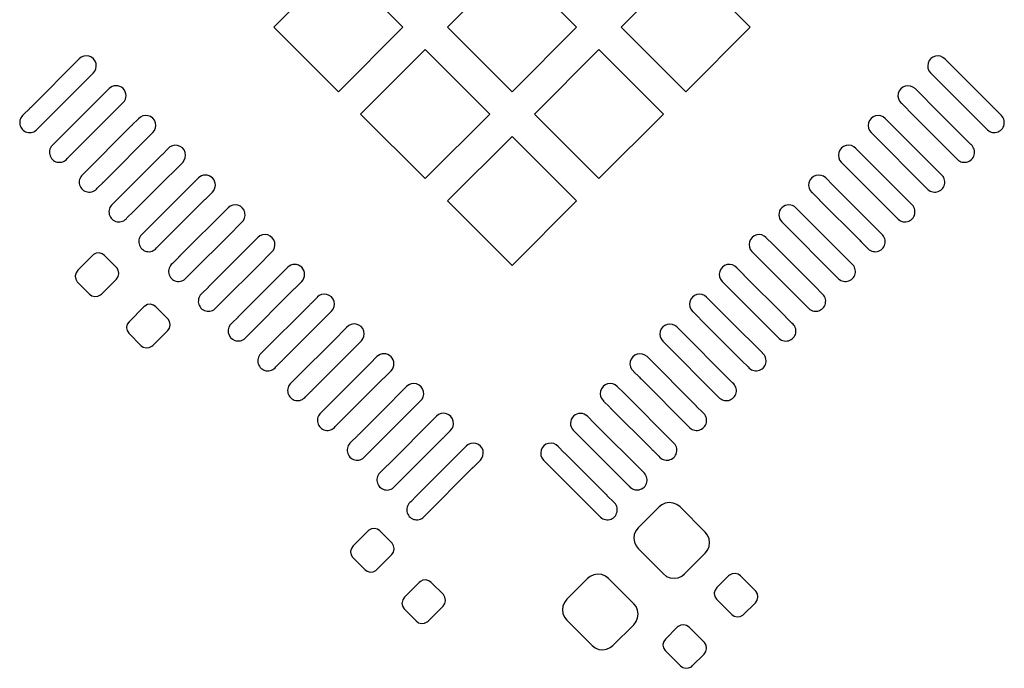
# Model space of a CAD drawing. Extents: x -27.1 to 63, y -62.3 to 29.6.
# Tile 9 of 12: x 11.8 to 21.1, y 0.8 to 7. Entities that reach past the tile are written whole.
import ezdxf

# ---------------------------------------------------------------- set-up
doc = ezdxf.new("R2010")
doc.units = 0
doc.header["$MEASUREMENT"] = 0
doc.layers.get('0').update_dxf_attribs({"linetype": 'CONTINUOUS'})

msp = doc.modelspace()

# ---------------------------------------------------------------- linework, layer by layer
for points in [[(14.786, 7.497), (14.173, 6.885), (14.173, 6.885), (14.786, 6.272), (14.786, 6.272), (15.399, 6.885), (15.399, 6.885), (14.786, 7.497)], [(16.436, 7.497), (15.822999, 6.885), (15.822999, 6.885), (16.436, 6.272), (16.436, 6.272), (17.049, 6.885), (17.049, 6.885), (16.436, 7.497)], [(18.086, 7.497), (17.472999, 6.885), (17.472999, 6.885), (18.086, 6.272), (18.086, 6.272), (18.699, 6.885), (18.699, 6.885), (18.086, 7.497)], [(15.611, 6.673), (14.998, 6.06), (14.998, 6.06), (15.611, 5.447), (15.611, 5.447), (16.224, 6.06), (16.224, 6.06), (15.611, 6.673)], [(17.261, 6.673), (16.648, 6.06), (16.648, 6.06), (17.261, 5.447), (17.261, 5.447), (17.874, 6.06), (17.874, 6.06), (17.261, 6.673)], [(16.436, 5.848), (15.822999, 5.235), (15.822999, 5.235), (16.436, 4.622), (16.436, 4.622), (17.049, 5.235), (17.049, 5.235), (16.436, 5.848)], [(12.514, 4.741), (12.486, 4.738), (12.486, 4.738), (12.46, 4.725), (12.46, 4.725), (12.451, 4.717), (12.451, 4.717), (12.31, 4.576), (12.31, 4.576), (12.294, 4.553), (12.294, 4.553), (12.286, 4.525), (12.286, 4.525), (12.286, 4.519), (12.286, 4.519), (12.291, 4.491), (12.291, 4.491), (12.306, 4.467), (12.306, 4.467), (12.422, 4.351), (12.422, 4.351), (12.445, 4.334), (12.445, 4.334), (12.472, 4.327), (12.472, 4.327), (12.5, 4.33), (12.5, 4.33), (12.526, 4.343), (12.526, 4.343), (12.535, 4.35), (12.535, 4.35), (12.677, 4.493), (12.677, 4.493), (12.693, 4.516), (12.693, 4.516), (12.7, 4.543), (12.7, 4.543), (12.7, 4.549), (12.7, 4.549), (12.695, 4.577), (12.695, 4.577), (12.68, 4.601), (12.68, 4.601), (12.676, 4.606), (12.676, 4.606), (12.565, 4.717), (12.565, 4.717), (12.541, 4.734), (12.541, 4.734), (12.514, 4.741)], [(13.002, 4.253), (12.973999, 4.25), (12.973999, 4.25), (12.947999, 4.237), (12.947999, 4.237), (12.938999, 4.229), (12.938999, 4.229), (12.798, 4.088), (12.798, 4.088), (12.781, 4.065), (12.781, 4.065), (12.774, 4.037), (12.774, 4.037), (12.774, 4.031), (12.774, 4.031), (12.779, 4.003), (12.779, 4.003), (12.794, 3.979), (12.794, 3.979), (12.798, 3.975), (12.798, 3.975), (12.909, 3.863), (12.909, 3.863), (12.933, 3.847), (12.933, 3.847), (12.96, 3.839), (12.96, 3.839), (12.988, 3.842), (12.988, 3.842), (13.014, 3.855), (13.014, 3.855), (13.022, 3.863), (13.022, 3.863), (13.165, 4.005), (13.165, 4.005), (13.181, 4.028), (13.181, 4.028), (13.187999, 4.055), (13.187999, 4.055), (13.187999, 4.061), (13.187999, 4.061), (13.182999, 4.089), (13.182999, 4.089), (13.167999, 4.113), (13.167999, 4.113), (13.164, 4.118), (13.164, 4.118), (13.052, 4.229), (13.052, 4.229), (13.029, 4.246), (13.029, 4.246), (13.002, 4.253)], [(17.929, 2.37), (17.892, 2.365), (17.892, 2.365), (17.858, 2.349), (17.858, 2.349), (17.833, 2.329), (17.833, 2.329), (17.635001, 2.132), (17.635001, 2.132), (17.612, 2.102), (17.612, 2.102), (17.597999, 2.067), (17.597999, 2.067), (17.594, 2.032), (17.594, 2.032), (17.599, 1.995), (17.599, 1.995), (17.613999, 1.96), (17.613999, 1.96), (17.635001, 1.933), (17.635001, 1.933), (17.875001, 1.693), (17.875001, 1.693), (17.905, 1.67), (17.905, 1.67), (17.94, 1.656), (17.94, 1.656), (17.977, 1.652), (17.977, 1.652), (18.014, 1.657), (18.014, 1.657), (18.049, 1.673), (18.049, 1.673), (18.074, 1.693), (18.074, 1.693), (18.271, 1.89), (18.271, 1.89), (18.293999, 1.92), (18.293999, 1.92), (18.308, 1.955), (18.308, 1.955), (18.313, 1.99), (18.313, 1.99), (18.308, 2.027), (18.308, 2.027), (18.293, 2.062), (18.293, 2.062), (18.271, 2.089), (18.271, 2.089), (18.032, 2.329), (18.032, 2.329), (18.002, 2.352), (18.002, 2.352), (17.967001, 2.366), (17.967001, 2.366), (17.929, 2.37)], [(15.13, 2.124), (15.102, 2.121), (15.102, 2.121), (15.077, 2.109), (15.077, 2.109), (15.068, 2.101), (15.068, 2.101), (14.926, 1.96), (14.926, 1.96), (14.91, 1.936), (14.91, 1.936), (14.902999, 1.909), (14.902999, 1.909), (14.902001, 1.903), (14.902001, 1.903), (14.908, 1.875), (14.908, 1.875), (14.922, 1.851), (14.922, 1.851), (14.926, 1.846), (14.926, 1.846), (15.038, 1.734), (15.038, 1.734), (15.061, 1.718), (15.061, 1.718), (15.088, 1.711), (15.088, 1.711), (15.117, 1.714), (15.117, 1.714), (15.142001, 1.727), (15.142001, 1.727), (15.151, 1.734), (15.151, 1.734), (15.293, 1.876), (15.293, 1.876), (15.309, 1.9), (15.309, 1.9), (15.316, 1.927), (15.316, 1.927), (15.316, 1.933), (15.316, 1.933), (15.311, 1.96), (15.311, 1.96), (15.297001, 1.985), (15.297001, 1.985), (15.181, 2.101), (15.181, 2.101), (15.158, 2.117), (15.158, 2.117), (15.13, 2.124)], [(17.251, 1.691), (17.213, 1.686), (17.213, 1.686), (17.178999, 1.67), (17.178999, 1.67), (17.154, 1.65), (17.154, 1.65), (16.957, 1.453), (16.957, 1.453), (16.934, 1.423), (16.934, 1.423), (16.919, 1.388), (16.919, 1.388), (16.914999, 1.353), (16.914999, 1.353), (16.92, 1.316), (16.92, 1.316), (16.935, 1.281), (16.935, 1.281), (16.957, 1.254), (16.957, 1.254), (17.196, 1.014), (17.196, 1.014), (17.226, 0.991), (17.226, 0.991), (17.261, 0.977), (17.261, 0.977), (17.298, 0.973), (17.298, 0.973), (17.335, 0.979), (17.335, 0.979), (17.37, 0.994), (17.37, 0.994), (17.394999, 1.014), (17.394999, 1.014), (17.592, 1.211), (17.592, 1.211), (17.615, 1.241), (17.615, 1.241), (17.628999, 1.276), (17.628999, 1.276), (17.634, 1.311), (17.634, 1.311), (17.628999, 1.348), (17.628999, 1.348), (17.613999, 1.383), (17.613999, 1.383), (17.592, 1.41), (17.592, 1.41), (17.353, 1.65), (17.353, 1.65), (17.323, 1.673), (17.323, 1.673), (17.287999, 1.687), (17.287999, 1.687), (17.251, 1.691)], [(18.556001, 1.698), (18.527, 1.695), (18.527, 1.695), (18.502001, 1.682), (18.502001, 1.682), (18.493, 1.674), (18.493, 1.674), (18.382, 1.563), (18.382, 1.563), (18.365, 1.54), (18.365, 1.54), (18.357999, 1.512), (18.357999, 1.512), (18.357999, 1.506), (18.357999, 1.506), (18.363, 1.478), (18.363, 1.478), (18.378, 1.454), (18.378, 1.454), (18.381, 1.45), (18.381, 1.45), (18.523, 1.308), (18.523, 1.308), (18.547001, 1.291), (18.547001, 1.291), (18.573999, 1.285), (18.573999, 1.285), (18.602001, 1.288), (18.602001, 1.288), (18.627999, 1.3), (18.627999, 1.3), (18.748, 1.42), (18.748, 1.42), (18.765001, 1.443), (18.765001, 1.443), (18.772001, 1.471), (18.772001, 1.471), (18.772001, 1.476), (18.772001, 1.476), (18.767, 1.504), (18.767, 1.504), (18.752, 1.529), (18.752, 1.529), (18.606, 1.675), (18.606, 1.675), (18.582999, 1.691), (18.582999, 1.691), (18.556001, 1.698)], [(15.618, 1.636), (15.59, 1.634), (15.59, 1.634), (15.565, 1.621), (15.565, 1.621), (15.555, 1.613), (15.555, 1.613), (15.413999, 1.472), (15.413999, 1.472), (15.398, 1.448), (15.398, 1.448), (15.391, 1.421), (15.391, 1.421), (15.39, 1.415), (15.39, 1.415), (15.395, 1.387), (15.395, 1.387), (15.41, 1.363), (15.41, 1.363), (15.413999, 1.358), (15.413999, 1.358), (15.526001, 1.247), (15.526001, 1.247), (15.549, 1.23), (15.549, 1.23), (15.576, 1.223), (15.576, 1.223), (15.605, 1.226), (15.605, 1.226), (15.629999, 1.239), (15.629999, 1.239), (15.639, 1.246), (15.639, 1.246), (15.781, 1.388), (15.781, 1.388), (15.797001, 1.412), (15.797001, 1.412), (15.804, 1.439), (15.804, 1.439), (15.804, 1.445), (15.804, 1.445), (15.799001, 1.473), (15.799001, 1.473), (15.784999, 1.497), (15.784999, 1.497), (15.668999, 1.613), (15.668999, 1.613), (15.646, 1.629), (15.646, 1.629), (15.618, 1.636)], [(18.068, 1.21), (18.04, 1.207), (18.04, 1.207), (18.014, 1.194), (18.014, 1.194), (18.006001, 1.187), (18.006001, 1.187), (17.894, 1.075), (17.894, 1.075), (17.877, 1.052), (17.877, 1.052), (17.87, 1.024), (17.87, 1.024), (17.87, 1.018), (17.87, 1.018), (17.875001, 0.99), (17.875001, 0.99), (17.890001, 0.966), (17.890001, 0.966), (17.892999, 0.962), (17.892999, 0.962), (18.036001, 0.82), (18.036001, 0.82), (18.059, 0.804), (18.059, 0.804), (18.086, 0.797), (18.086, 0.797), (18.114, 0.8), (18.114, 0.8), (18.139999, 0.812), (18.139999, 0.812), (18.147999, 0.82), (18.147999, 0.82), (18.261001, 0.932), (18.261001, 0.932), (18.277001, 0.955), (18.277001, 0.955), (18.284, 0.983), (18.284, 0.983), (18.284, 0.988), (18.284, 0.988), (18.278999, 1.016), (18.278999, 1.016), (18.263999, 1.041), (18.263999, 1.041), (18.261001, 1.045), (18.261001, 1.045), (18.117999, 1.187), (18.117999, 1.187), (18.095, 1.203), (18.095, 1.203), (18.068, 1.21)]]:
    msp.add_lwpolyline(points)
for points in [[(12.456, 6.447, 1.019796), (12.324, 6.584), (12.324, 6.584), (11.862999, 6.123), (11.862999, 6.123, 0.044591), (11.851, 6.111), (11.851, 6.111), (11.851, 6.11), (11.851, 6.11), (11.796001, 6.055), (11.796001, 6.055, 1.093542), (11.923999, 5.915), (11.923999, 5.915), (11.925, 5.916), (11.925, 5.916), (12.384, 6.376), (12.384, 6.376), (12.386, 6.377), (12.386, 6.377, 0.039051), (12.396, 6.388), (12.396, 6.388), (12.454, 6.446), (12.454, 6.446), (12.456, 6.447)], [(20.55, 6.582, 1.008013), (20.412, 6.451), (20.412, 6.451), (20.945, 5.918), (20.945, 5.918, 1.106265), (21.077, 6.054), (21.077, 6.054), (21.017, 6.114), (21.017, 6.114), (21.017, 6.115), (21.017, 6.115, 0.039067), (21.005999, 6.125), (21.005999, 6.125), (20.621001, 6.51), (20.621001, 6.51), (20.621001, 6.511), (20.621001, 6.511, 0.039071), (20.61, 6.521), (20.61, 6.521), (20.55, 6.581), (20.55, 6.581), (20.55, 6.582)], [(12.742, 6.168, 0.993806), (12.607, 6.301), (12.607, 6.301), (12.076, 5.77), (12.076, 5.77, 1.109615), (12.211, 5.637), (12.211, 5.637), (12.742, 6.168)], [(20.265, 6.301, 1.023123), (20.132999, 6.164), (20.132999, 6.164), (20.135, 6.163), (20.135, 6.163), (20.192999, 6.105), (20.192999, 6.105, 0.027931), (20.199999, 6.097), (20.199999, 6.097), (20.593, 5.704), (20.593, 5.704, 0.02598), (20.6, 5.697), (20.6, 5.697), (20.602002, 5.696), (20.602002, 5.696), (20.658999, 5.639), (20.658999, 5.639, 1.114457), (20.797, 5.769), (20.797, 5.769), (20.795999, 5.77), (20.795999, 5.77), (20.498, 6.067), (20.498, 6.067), (20.498, 6.068), (20.498, 6.068), (20.265, 6.301)], [(13.023999, 5.884, 1.027396), (12.886, 6.015), (12.886, 6.015), (12.886, 6.014), (12.886, 6.014), (12.828, 5.956), (12.828, 5.956, 0.03164), (12.818999, 5.948), (12.818999, 5.948), (12.355, 5.484), (12.355, 5.484, 1.101617), (12.496, 5.357), (12.496, 5.357), (12.55, 5.411), (12.55, 5.411), (12.552, 5.412), (12.552, 5.412, 0.040871), (12.563, 5.423), (12.563, 5.423), (13.023999, 5.884)], [(19.982001, 6.018, 1.004332), (19.848, 5.884), (19.848, 5.884), (20.377999, 5.354), (20.377999, 5.354, 1.106241), (20.513, 5.487), (20.513, 5.487), (20.052001, 5.948), (20.052001, 5.948, 0.022336), (20.046, 5.954), (20.046, 5.954), (19.982001, 6.018)], [(13.307, 5.601, 1.042997), (13.167001, 5.73), (13.167001, 5.73), (13.167001, 5.729), (13.167001, 5.729), (13.112001, 5.674), (13.112001, 5.674, 0.035405), (13.102, 5.665), (13.102, 5.665), (12.64, 5.203), (12.64, 5.203, 1.109602), (12.778, 5.073), (12.778, 5.073), (12.836, 5.131), (12.836, 5.131), (12.838, 5.132), (12.838, 5.132, 0.039075), (12.848, 5.143), (12.848, 5.143), (13.073, 5.368), (13.073, 5.368), (13.075, 5.369), (13.075, 5.369), (13.307, 5.601)], [(19.702001, 5.733, 1.015515), (19.563999, 5.602), (19.563999, 5.602), (19.797999, 5.368), (19.797999, 5.368), (19.8, 5.367), (19.8, 5.367), (20.095, 5.071), (20.095, 5.071), (20.096, 5.07), (20.096, 5.07, 1.114466), (20.228, 5.206), (20.228, 5.206), (20.168, 5.266), (20.168, 5.266), (20.168, 5.267), (20.168, 5.267, 0.014839), (20.164, 5.271), (20.164, 5.271), (19.77, 5.665), (19.77, 5.665, 0.027933), (19.762, 5.672), (19.762, 5.672), (19.702001, 5.732), (19.702001, 5.732), (19.702001, 5.733)], [(13.59, 5.319, 0.993616), (13.456, 5.453), (13.456, 5.453), (12.925, 4.922), (12.925, 4.922, 1.109835), (13.058999, 4.788), (13.058999, 4.788), (13.519, 5.248), (13.519, 5.248, 0.026066), (13.526, 5.255), (13.526, 5.255), (13.59, 5.319)], [(19.416001, 5.453, 1.023129), (19.285001, 5.315), (19.285001, 5.315), (19.287, 5.314), (19.287, 5.314), (19.344, 5.257), (19.344, 5.257, 0.046525), (19.356, 5.244), (19.356, 5.244), (19.357999, 5.243), (19.357999, 5.243), (19.74, 4.861), (19.74, 4.861, 0.04652), (19.752, 4.848), (19.752, 4.848), (19.754, 4.847), (19.754, 4.847), (19.811001, 4.79), (19.811001, 4.79, 1.106249), (19.949, 4.92), (19.949, 4.92), (19.487, 5.382), (19.487, 5.382, 0.014863), (19.483, 5.386), (19.483, 5.386), (19.416001, 5.453)], [(13.867, 5.03, 1.043008), (13.737999, 5.17), (13.737999, 5.17), (13.281, 4.712), (13.281, 4.712), (13.28, 4.711), (13.28, 4.711, 0.042779), (13.267999, 4.7), (13.267999, 4.7), (13.267999, 4.699), (13.267999, 4.699), (13.209, 4.64), (13.209, 4.64, 1.109636), (13.341, 4.504), (13.341, 4.504), (13.802001, 4.965), (13.802001, 4.965, 0.035409), (13.811, 4.975), (13.811, 4.975), (13.865, 5.029), (13.865, 5.029), (13.867, 5.03)], [(19.132999, 5.17, 0.989437), (18.998, 5.037), (18.998, 5.037), (19.529, 4.506), (19.529, 4.506, 1.106042), (19.664999, 4.638), (19.664999, 4.638), (19.132999, 5.17)], [(14.152, 4.749, 1.02739), (14.021, 4.887), (14.021, 4.887), (13.559, 4.425), (13.559, 4.425, 0.037156), (13.549, 4.415), (13.549, 4.415), (13.549, 4.414), (13.549, 4.414), (13.492999, 4.358), (13.492999, 4.358, 1.101455), (13.622, 4.219), (13.622, 4.219), (14.086, 4.683), (14.086, 4.683, 0.027932), (14.092999, 4.691), (14.092999, 4.691), (14.15, 4.748), (14.15, 4.748), (14.152, 4.749)], [(18.852, 4.886, 1.00053), (18.715, 4.754), (18.715, 4.754), (18.78, 4.689), (18.78, 4.689, 0.026035), (18.787001, 4.682), (18.787001, 4.682), (19.247, 4.222), (19.247, 4.222, 1.114497), (19.38, 4.357), (19.38, 4.357), (19.319, 4.418), (19.319, 4.418), (19.319, 4.419), (19.319, 4.419, 0.031636), (19.31, 4.427), (19.31, 4.427), (18.922, 4.815), (18.922, 4.815), (18.922, 4.816), (18.922, 4.816, 0.031614), (18.913, 4.824), (18.913, 4.824), (18.852, 4.885), (18.852, 4.885), (18.852, 4.886)], [(14.439, 4.471, 0.993801), (14.304, 4.604), (14.304, 4.604), (13.844, 4.144), (13.844, 4.144, 0.052072), (13.83, 4.13), (13.83, 4.13), (13.83, 4.129), (13.83, 4.129), (13.777, 4.076), (13.777, 4.076, 1.073203), (13.9, 3.932), (13.9, 3.932), (13.901, 3.932), (13.901, 3.932), (14.367001, 4.399), (14.367001, 4.399, 0.029793), (14.375, 4.407), (14.375, 4.407), (14.439, 4.471)], [(18.572001, 4.6, 1.030939), (18.432999, 4.47), (18.432999, 4.47), (18.966001, 3.937), (18.966001, 3.937, 1.106066), (19.096, 4.075), (19.096, 4.075), (19.038999, 4.132), (19.038999, 4.132), (19.038999, 4.133), (19.038999, 4.133, 0.050247), (19.025, 4.146), (19.025, 4.146), (18.642999, 4.528), (18.642999, 4.528), (18.642999, 4.529), (18.642999, 4.529, 0.050254), (18.628999, 4.542), (18.628999, 4.542), (18.572001, 4.599), (18.572001, 4.599), (18.572001, 4.6)], [(14.722, 4.188, 1.004929), (14.585, 4.32), (14.585, 4.32), (14.585, 4.319), (14.585, 4.319), (14.524, 4.258), (14.524, 4.258, 0.035347), (14.514, 4.249), (14.514, 4.249), (14.514, 4.248), (14.514, 4.248), (14.051, 3.786), (14.051, 3.786), (14.05, 3.785), (14.05, 3.785, 1.085196), (14.193, 3.66), (14.193, 3.66), (14.247001, 3.714), (14.247001, 3.714), (14.249, 3.715), (14.249, 3.715, 0.040907), (14.26, 3.726), (14.26, 3.726), (14.722, 4.188)], [(18.285001, 4.321, 1.008042), (18.151, 4.186), (18.151, 4.186), (18.153, 4.185), (18.153, 4.185), (18.213, 4.125), (18.213, 4.125, 0.031604), (18.221, 4.116), (18.221, 4.116), (18.616, 3.721), (18.616, 3.721, 0.007419), (18.618, 3.719), (18.618, 3.719), (18.619999, 3.718), (18.619999, 3.718), (18.680001, 3.658), (18.680001, 3.658, 1.114461), (18.816, 3.79), (18.816, 3.79), (18.815, 3.791), (18.815, 3.791), (18.518, 4.087), (18.518, 4.087), (18.518, 4.088), (18.518, 4.088), (18.285001, 4.321)], [(15.005, 3.905, 1.027405), (14.865, 4.034), (14.865, 4.034), (14.865, 4.033), (14.865, 4.033), (14.808, 3.976), (14.808, 3.976, 0.031688), (14.799, 3.968), (14.799, 3.968), (14.337, 3.506), (14.337, 3.506, 1.109633), (14.475, 3.376), (14.475, 3.376), (14.531, 3.432), (14.531, 3.432), (14.533, 3.433), (14.533, 3.433, 0.029702), (14.541, 3.441), (14.541, 3.441), (15.005, 3.905)], [(18.002, 4.038, 1.004324), (17.867999, 3.904), (17.867999, 3.904), (18.399, 3.373), (18.399, 3.373, 1.10604), (18.532001, 3.508), (18.532001, 3.508), (18.002, 4.038)], [(15.287, 3.622, 0.993799), (15.153, 3.756), (15.153, 3.756), (15.088, 3.691), (15.088, 3.691, 0.022331), (15.082, 3.685), (15.082, 3.685), (14.621, 3.224), (14.621, 3.224, 1.109623), (14.757, 3.092), (14.757, 3.092), (15.216001, 3.551), (15.216001, 3.551, 0.029796), (15.223999, 3.559), (15.223999, 3.559), (15.287, 3.622)], [(17.719, 3.756, 1.030757), (17.588999, 3.617), (17.588999, 3.617), (17.591, 3.616), (17.591, 3.616), (17.647, 3.56), (17.647, 3.56, 0.050276), (17.66, 3.546), (17.66, 3.546), (17.662, 3.545), (17.662, 3.545), (18.116, 3.09), (18.116, 3.09), (18.117, 3.089), (18.117, 3.089, 1.106255), (18.247999, 3.226), (18.247999, 3.226), (18.19, 3.284), (18.19, 3.284), (18.19, 3.285), (18.19, 3.285, 0.0297), (18.182001, 3.293), (18.182001, 3.293), (17.719, 3.756)], [(15.564, 3.333, 1.042854), (15.435, 3.473), (15.435, 3.473), (15.202, 3.24), (15.202, 3.24), (15.202, 3.239), (15.202, 3.239), (14.976001, 3.013), (14.976001, 3.013, 0.031633), (14.967, 3.005), (14.967, 3.005), (14.967, 3.004), (14.967, 3.004), (14.906, 2.943), (14.906, 2.943, 1.109835), (15.038, 2.807), (15.038, 2.807), (15.5, 3.269), (15.5, 3.269, 0.035402), (15.509, 3.279), (15.509, 3.279), (15.562, 3.332), (15.562, 3.332), (15.564, 3.333)], [(17.436, 3.473, 1.015515), (17.303999, 3.336), (17.303999, 3.336), (17.306, 3.335), (17.306, 3.335), (17.364999, 3.276), (17.364999, 3.276, 0.03535), (17.373999, 3.266), (17.373999, 3.266), (17.376, 3.265), (17.376, 3.265), (17.761, 2.88), (17.761, 2.88, 0.03906), (17.771, 2.869), (17.771, 2.869), (17.773, 2.868), (17.773, 2.868), (17.831, 2.81), (17.831, 2.81, 1.114478), (17.968, 2.941), (17.968, 2.941), (17.507, 3.402), (17.507, 3.402, 0.022312), (17.501, 3.408), (17.501, 3.408), (17.436, 3.473)], [(15.847999, 3.051, 1.03526), (15.718, 3.19), (15.718, 3.19), (15.255, 2.727), (15.255, 2.727, 0.029711), (15.247001, 2.719), (15.247001, 2.719), (15.247001, 2.718), (15.247001, 2.718), (15.19, 2.661), (15.19, 2.661, 1.10965), (15.32, 2.523), (15.32, 2.523), (15.782001, 2.985), (15.782001, 2.985, 0.035362), (15.791001, 2.995), (15.791001, 2.995), (15.845999, 3.05), (15.845999, 3.05), (15.847999, 3.051)], [(17.153, 3.19, 0.989442), (17.017999, 3.057), (17.017999, 3.057), (17.083, 2.992), (17.083, 2.992, 0.026051), (17.09, 2.985), (17.09, 2.985), (17.549999, 2.525), (17.549999, 2.525, 1.106233), (17.683999, 2.659), (17.683999, 2.659), (17.224, 3.119), (17.224, 3.119, 0.026084), (17.217, 3.126), (17.217, 3.126), (17.153, 3.19)], [(16.135, 2.772, 1.004769), (16.000999, 2.907), (16.000999, 2.907), (15.54, 2.446), (15.54, 2.446, 0.044622), (15.528, 2.434), (15.528, 2.434), (15.528, 2.433), (15.528, 2.433), (15.474, 2.379), (15.474, 2.379, 1.08542), (15.599, 2.236), (15.599, 2.236), (15.6, 2.237), (15.6, 2.237), (16.062001, 2.7), (16.062001, 2.7), (16.063999, 2.701), (16.063999, 2.701, 0.031628), (16.072, 2.71), (16.072, 2.71), (16.132999, 2.771), (16.132999, 2.771), (16.135, 2.772)], [(16.874, 2.904, 1.015509), (16.735, 2.774), (16.735, 2.774), (16.802, 2.707), (16.802, 2.707, 0.018586), (16.807, 2.702), (16.807, 2.702), (17.268, 2.241), (17.268, 2.241, 1.106246), (17.4, 2.377), (17.4, 2.377), (17.340999, 2.436), (17.340999, 2.436), (17.340999, 2.437), (17.340999, 2.437, 0.042802), (17.329, 2.448), (17.329, 2.448), (16.945001, 2.832), (16.945001, 2.832), (16.945001, 2.833), (16.945001, 2.833, 0.042812), (16.932999, 2.844), (16.932999, 2.844), (16.874, 2.903), (16.874, 2.903), (16.874, 2.904)]]:
    msp.add_lwpolyline(points, format="xyb")

doc.saveas('drawing.dxf')
